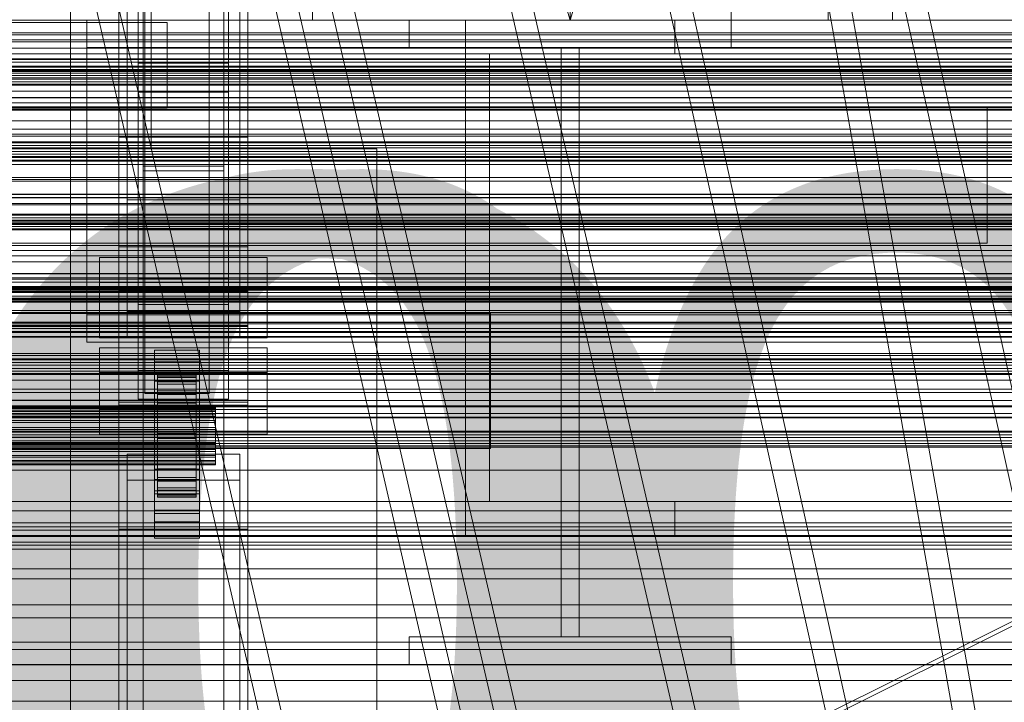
# Model space of a CAD drawing. Header units: millimetres. Extents: x -4738 to 65662, y -68080 to 6847.
# Tile 137 of 256: x 379 to 685, y -35112 to -34900. Entities that reach past the tile are written whole.
import ezdxf

# ---------------------------------------------------------------- set-up
doc = ezdxf.new("R2010")
doc.units = ezdxf.units.MM
for name, color, linetype, lineweight in [('COTAS_O', 1, 'Continuous', 0), ('COTAS_P', 1, 'Continuous', 0), ('frontal_briquetadora', 7, 'Continuous', 0), ('frontal_C01', 7, 'Continuous', 0), ('frontal_C02', 7, 'Continuous', 0), ('frontal_C03', 7, 'Continuous', 0), ('frontal_mezcladora', 7, 'Continuous', 0), ('frontal_secador', 7, 'Continuous', 0)]:
    doc.layers.add(name, color=color, linetype=linetype, lineweight=lineweight)
doc.dimstyles.new('R19_100', dxfattribs={"dimtxt": 250, "dimasz": 150, "dimexe": 150, "dimexo": 80, "dimgap": 100, "dimtad": 1, "dimtih": 1, "dimtoh": 1, "dimdsep": 46, "dimcen": 0.09, "dimadec": 0, "dimazin": 0, "dimtfac": 1, "dimtdec": 4, "dimtofl": 0, "dimtmove": 0, "dimatfit": 3, "dimfxl": 1, "dimtolj": 1, "dimtzin": 0, "dimarcsym": 0})

# ---------------------------------------------------------------- blocks, each defined once
blk = doc.blocks.new('DIM_R31_49')
at = {"layer": 'COTAS_P'}
for p, q in [((-150, -32300), (550, -32300)), ((550, -32300), (505, -32450)), ((550, -34900), (550, -32300)), ((550, -32300), (595, -32450)), ((550, -34900), (505, -34750)), ((550, -34900), (595, -34750)), ((-150, -34900), (550, -34900))]:
    blk.add_line(p, q, dxfattribs=at)
blk.add_text('2600 P', height=250, rotation=90, dxfattribs=at).set_placement((450, -33600))
blk = doc.blocks.new('DIM_R31_52')
at = {"layer": 'COTAS_O'}
for p, q in [((-650, -34200), (-500, -34155)), ((650, -34200), (500, -34155)), ((-650, -34900), (-650, -34200)), ((-650, -34200), (650, -34200)), ((-650, -34200), (-500, -34245)), ((650, -34200), (500, -34245)), ((650, -34900), (650, -34200))]:
    blk.add_line(p, q, dxfattribs=at)
blk.add_text('1300 O', height=250, dxfattribs=at).set_placement((0, -34100))
blk = doc.blocks.new('DIM_R31_54')
at = {"layer": 'COTAS_O'}
for p, q in [((-1480, -35300), (-1330, -35255)), ((490, -35300), (340, -35255)), ((-1480, -36000), (-1480, -35300)), ((-1480, -35300), (490, -35300)), ((-1480, -35300), (-1330, -35345)), ((490, -35300), (340, -35345)), ((490, -36000), (490, -35300))]:
    blk.add_line(p, q, dxfattribs=at)
blk.add_text('1970 O', height=250, dxfattribs=at).set_placement((-495, -35200))
blk = doc.blocks.new('DIM_R31_56')
at = {"layer": 'COTAS_O'}
for p, q in [((-1400, -35300), (-1250, -35255)), ((1400, -35300), (1250, -35255)), ((-1400, -36000), (-1400, -35300)), ((-1400, -35300), (1400, -35300)), ((-1400, -35300), (-1250, -35345)), ((1400, -35300), (1250, -35345)), ((1400, -36000), (1400, -35300))]:
    blk.add_line(p, q, dxfattribs=at)
blk.add_text('2800 O', height=250, dxfattribs=at).set_placement((0, -35200))
blk = doc.blocks.new('DIM_R31_57')
at = {"layer": 'COTAS_P'}
for p, q in [((-305, -34680), (395, -34680)), ((395, -34680), (350, -34830)), ((395, -36000), (395, -34680)), ((395, -34680), (440, -34830)), ((395, -36000), (350, -35850)), ((395, -36000), (440, -35850)), ((-305, -36000), (395, -36000))]:
    blk.add_line(p, q, dxfattribs=at)
blk.add_text('1320 P', height=250, rotation=90, dxfattribs=at).set_placement((295, -35340))
blk = doc.blocks.new('DIM_R31_58')
at = {"layer": 'COTAS_P'}
for p, q in [((-305, -35300), (-155, -35255)), ((345, -35300), (195, -35255)), ((-305, -36000), (-305, -35300)), ((-305, -35300), (345, -35300)), ((-305, -35300), (-155, -35345)), ((345, -35300), (195, -35345)), ((345, -36000), (345, -35300))]:
    blk.add_line(p, q, dxfattribs=at)
blk.add_text('650 P', height=250, dxfattribs=at).set_placement((20, -35200))

msp = doc.modelspace()

# ---------------------------------------------------------------- linework, layer by layer
at = {"layer": 'frontal_briquetadora'}
for p, q in [((410, -34940), (410, -34760)), ((420, -34940), (420, -34760)), ((-490, -34940), (490, -34940)), ((320, -34940), (490, -34940)), ((410, -34940), (420, -34940)), ((490, -35980), (490, -34940)), ((340, -34950), (490, -34950)), ((490, -35980), (490, -34950))]:
    msp.add_line(p, q, dxfattribs=at)
at = {"layer": 'frontal_C01'}
for p, q in [((707.595, -35975), (390, -34599.343)), ((714.595, -35975), (397, -34599.343)), ((780.595, -35975), (463, -34599.343)), ((787.595, -35975), (470, -34599.343)), ((410, -34970.428), (410, -34646.889)), ((450, -34646.889), (450, -34970.428)), ((410, -35018.576), (410, -34695.038)), ((450, -35018.576), (450, -34695.038)), ((410, -35019.521), (410, -34695.982)), ((450, -34695.982), (450, -35019.521)), ((417.5, -35304.951), (417.5, -34702.151)), ((442.5, -34702.151), (442.5, -35304.951)), ((412.5, -34990.458), (412.5, -34711.197)), ((447.5, -34711.197), (447.5, -34990.458)), ((412.5, -34998.546), (412.5, -34719.286)), ((447.5, -34998.546), (447.5, -34719.286)), ((417.5, -35331.131), (417.5, -34728.332)), ((442.5, -35331.131), (442.5, -34728.332)), ((410, -35058.04), (410, -34734.501)), ((450, -35058.04), (450, -34734.501)), ((416, -34980.234), (416, -34885.653)), ((444, -34885.653), (444, -34980.234)), ((416, -34893.741), (416, -34988.322)), ((444, -34988.322), (444, -34893.741)), ((450, -34970.428), (410, -34970.428)), ((410, -34970.428), (410, -35018.576)), ((410, -35293.967), (410, -34970.428)), ((450, -35018.576), (450, -34970.428)), ((450, -34970.428), (450, -35293.967)), ((404, -34990.98), (404, -34973.724)), ((404, -34973.724), (456, -34973.724)), ((404, -34981.428), (404, -34973.724)), ((456, -34973.724), (456, -34990.98)), ((456, -34973.724), (456, -34981.428)), ((456, -34981.428), (404, -34981.428)), ((404, -34981.428), (404, -34998.684)), ((444, -34980.234), (416, -34980.234)), ((416, -34980.234), (416, -34988.322)), ((444, -34988.322), (444, -34980.234)), ((456, -34998.684), (456, -34981.428)), ((-450, -34984.295), (450, -34984.295)), ((450, -34984.295), (450, -34995.08)), ((450, -34984.295), (450, -35017.999)), ((416, -34988.322), (444, -34988.322)), ((-525.279, -34991.04), (525.279, -34991.04)), ((456, -34990.98), (404, -34990.98)), ((404, -34990.98), (404, -34998.684)), ((447.5, -34990.458), (412.5, -34990.458)), ((412.5, -34990.458), (412.5, -34998.546)), ((447.5, -34998.546), (447.5, -34990.458)), ((456, -34998.684), (456, -34990.98)), ((525.279, -35033.04), (525.279, -34991.04)), ((450, -34995.08), (-450, -34995.08)), ((450, -35028.784), (450, -34995.08)), ((404, -34998.684), (456, -34998.684)), ((412.5, -34998.546), (447.5, -34998.546)), ((450, -35017.999), (-450, -35017.999)), ((410, -35018.576), (450, -35018.576)), ((410, -35342.115), (410, -35018.576)), ((450, -35028.784), (450, -35017.999)), ((450, -35342.115), (450, -35018.576)), ((450, -35019.521), (410, -35019.521)), ((410, -35019.521), (410, -35058.04)), ((410, -35343.06), (410, -35019.521)), ((450, -35058.04), (450, -35019.521)), ((450, -35019.521), (450, -35343.06)), ((-450, -35028.784), (450, -35028.784)), ((-525.279, -35033.04), (525.279, -35033.04)), ((412.5, -35042.824), (412.5, -35034.736)), ((412.5, -35034.736), (447.5, -35034.736)), ((412.5, -35313.997), (412.5, -35034.736)), ((447.5, -35034.736), (447.5, -35042.824)), ((447.5, -35034.736), (447.5, -35313.997)), ((447.5, -35042.824), (412.5, -35042.824)), ((412.5, -35322.085), (412.5, -35042.824)), ((447.5, -35322.085), (447.5, -35042.824)), ((410, -35058.04), (450, -35058.04)), ((410, -35381.578), (410, -35058.04)), ((450, -35381.578), (450, -35058.04)), ((-1229.4, -35093.128), (1229.4, -35093.128))]:
    msp.add_line(p, q, dxfattribs=at)
at = {"layer": 'frontal_C02'}
for p, q in [((820, -35975), (390, -33530.372)), ((827, -35975), (397, -33530.372)), ((820, -35975), (390, -34035.57)), ((827, -35975), (397, -34035.57)), ((893, -35975), (463, -34035.57)), ((900, -35975), (470, -34035.57)), ((417.5, -34946.786), (417.5, -34407.76)), ((442.5, -34407.76), (442.5, -34946.786)), ((417.5, -34973.672), (417.5, -34434.646)), ((442.5, -34973.672), (442.5, -34434.646)), ((410, -34936.365), (410, -34578.704)), ((450, -34578.704), (450, -34936.365)), ((410, -34984.093), (410, -34626.431)), ((450, -34984.093), (450, -34626.431)), ((410, -35117.436), (410, -34759.774)), ((450, -34759.774), (450, -35117.436)), ((412.5, -34955.758), (412.5, -34774.394)), ((447.5, -34774.394), (447.5, -34955.758)), ((412.5, -34964.7), (412.5, -34783.336)), ((447.5, -34964.7), (447.5, -34783.336)), ((410, -35155.618), (410, -34797.956)), ((450, -35155.618), (450, -34797.956)), ((651.964, -35975), (390, -34840.309)), ((658.964, -35975), (397, -34840.309)), ((724.964, -35975), (463, -34840.309)), ((731.964, -35975), (470, -34840.309)), ((418, -35009.912), (418, -34862.689)), ((438, -34862.689), (438, -35009.912)), ((418, -34868.65), (418, -35015.873)), ((438, -35015.873), (438, -34868.65)), ((-425, -34900.768), (425, -34900.768)), ((425, -34900.768), (425, -34915.909)), ((425, -34900.768), (425, -34912.223)), ((425, -34912.223), (-425, -34912.223)), ((425, -34927.364), (425, -34912.223)), ((416, -34922.355), (416, -34913.413)), ((416, -34913.413), (444, -34913.413)), ((416, -35008.764), (416, -34913.413)), ((444, -34913.413), (444, -34922.355)), ((444, -34913.413), (444, -35008.764)), ((425, -34915.909), (-425, -34915.909)), ((425, -34927.364), (425, -34915.909)), ((444, -34922.355), (416, -34922.355)), ((416, -34922.355), (416, -35017.705)), ((444, -35017.705), (444, -34922.355)), ((-679.4, -34927.256), (679.4, -34927.256)), ((-425, -34927.364), (425, -34927.364)), ((679.4, -34969.256), (679.4, -34927.256)), ((450, -34936.365), (410, -34936.365)), ((410, -34936.365), (410, -34984.093)), ((410, -35294.027), (410, -34936.365)), ((450, -34984.093), (450, -34936.365)), ((450, -34936.365), (450, -35294.027)), ((442.5, -34945.388), (417.5, -34945.388)), ((417.5, -34945.388), (417.5, -34975.07)), ((417.5, -35121.685), (417.5, -34945.388)), ((442.5, -34975.07), (442.5, -34945.388)), ((442.5, -34945.388), (442.5, -35121.685)), ((417.5, -34973.672), (417.5, -34946.786)), ((417.5, -34946.786), (442.5, -34946.786)), ((442.5, -34946.786), (442.5, -34973.672)), ((-450, -34949.495), (450, -34949.495)), ((450, -34949.495), (450, -34961.417)), ((450, -34949.495), (450, -34982.905)), ((447.5, -34955.758), (412.5, -34955.758)), ((412.5, -34955.758), (412.5, -34964.7)), ((447.5, -34964.7), (447.5, -34955.758)), ((450, -34961.417), (-450, -34961.417)), ((450, -34994.827), (450, -34961.417)), ((412.5, -34964.7), (447.5, -34964.7)), ((-679.4, -34969.256), (679.4, -34969.256)), ((442.5, -34973.672), (417.5, -34973.672)), ((417.5, -34975.07), (442.5, -34975.07)), ((417.5, -35151.368), (417.5, -34975.07)), ((442.5, -35151.368), (442.5, -34975.07)), ((450, -34982.905), (-450, -34982.905)), ((410, -34984.093), (450, -34984.093)), ((410, -35341.755), (410, -34984.093)), ((450, -34994.827), (450, -34982.905)), ((450, -35341.755), (450, -34984.093)), ((-450, -34994.827), (450, -34994.827)), ((404, -35020.863), (404, -35001.788)), ((404, -35001.788), (456, -35001.788)), ((404, -35009.424), (404, -35001.788)), ((421, -35006.094), (421, -35002.517)), ((421, -35002.517), (435, -35002.517)), ((421, -35042.608), (421, -35002.517)), ((435, -35002.517), (435, -35006.094)), ((435, -35002.517), (435, -35042.608)), ((456, -35001.788), (456, -35020.863)), ((456, -35001.788), (456, -35009.424)), ((435, -35006.094), (421, -35006.094)), ((421, -35006.094), (421, -35046.185)), ((435, -35046.185), (435, -35006.094)), ((456, -35009.424), (404, -35009.424)), ((404, -35009.424), (404, -35028.499)), ((444, -35008.764), (416, -35008.764)), ((416, -35008.764), (416, -35017.705)), ((438, -35009.912), (418, -35009.912)), ((418, -35009.912), (418, -35015.873)), ((422, -35020.127), (422, -35010.136)), ((422, -35010.136), (422, -35010.582)), ((422, -35010.136), (434, -35010.136)), ((422, -35010.983), (422, -35010.136)), ((434, -35010.582), (434, -35010.136)), ((434, -35010.136), (434, -35020.127)), ((434, -35010.136), (434, -35010.983)), ((438, -35015.873), (438, -35009.912)), ((444, -35017.705), (444, -35008.764)), ((456, -35028.499), (456, -35009.424)), ((421, -35015.632), (421, -35012.055)), ((421, -35012.055), (435, -35012.055)), ((421, -35052.146), (421, -35012.055)), ((422, -35020.339), (422, -35010.582)), ((422, -35010.582), (422, -35012.291)), ((422, -35010.582), (434, -35010.582)), ((422, -35020.529), (422, -35010.983)), ((422, -35010.983), (434, -35010.983)), ((422, -35013.067), (422, -35010.983)), ((422, -35021.148), (422, -35012.291)), ((422, -35012.291), (422, -35015.147)), ((422, -35012.291), (434, -35012.291)), ((422, -35021.516), (422, -35013.067)), ((422, -35013.067), (434, -35013.067)), ((422, -35016.245), (422, -35013.067)), ((434, -35012.291), (434, -35010.582)), ((434, -35010.582), (434, -35020.339)), ((434, -35010.983), (434, -35020.529)), ((434, -35010.983), (434, -35013.067)), ((434, -35015.147), (434, -35012.291)), ((434, -35012.291), (434, -35021.148)), ((434, -35013.067), (434, -35021.516)), ((434, -35013.067), (434, -35016.245)), ((435, -35012.055), (435, -35015.632)), ((435, -35012.055), (435, -35052.146)), ((418, -35015.873), (438, -35015.873)), ((435, -35015.632), (421, -35015.632)), ((421, -35015.632), (421, -35055.723)), ((422, -35022.501), (422, -35015.147)), ((422, -35015.147), (422, -35018.956)), ((422, -35015.147), (434, -35015.147)), ((422, -35023.021), (422, -35016.245)), ((422, -35016.245), (434, -35016.245)), ((422, -35020.3), (422, -35016.245)), ((434, -35018.956), (434, -35015.147)), ((434, -35015.147), (434, -35022.501)), ((434, -35016.245), (434, -35023.021)), ((434, -35016.245), (434, -35020.3)), ((435, -35055.723), (435, -35015.632)), ((416, -35017.705), (444, -35017.705)), ((422, -35024.305), (422, -35018.956)), ((422, -35018.956), (422, -35023.457)), ((422, -35018.956), (434, -35018.956)), ((434, -35023.457), (434, -35018.956)), ((434, -35018.956), (434, -35024.305)), ((-440, -35020.127), (440, -35020.127)), ((-440, -35020.339), (440, -35020.339)), ((-440, -35020.529), (440, -35020.529)), ((-440, -35021.148), (440, -35021.148)), ((-440, -35021.516), (440, -35021.516)), ((456, -35020.863), (404, -35020.863)), ((404, -35020.863), (404, -35028.499)), ((422, -35020.339), (422, -35020.127)), ((434, -35020.127), (422, -35020.127)), ((422, -35020.127), (422, -35020.529)), ((422, -35024.942), (422, -35020.3)), ((422, -35020.3), (434, -35020.3)), ((422, -35024.956), (422, -35020.3)), ((422, -35021.148), (422, -35020.339)), ((434, -35020.339), (422, -35020.339)), ((434, -35020.529), (422, -35020.529)), ((422, -35020.529), (422, -35021.516)), ((422, -35022.501), (422, -35021.148)), ((434, -35021.148), (422, -35021.148)), ((434, -35021.516), (422, -35021.516)), ((422, -35021.516), (422, -35023.021)), ((434, -35020.127), (434, -35020.339)), ((434, -35020.529), (434, -35020.127)), ((434, -35020.3), (434, -35024.942)), ((434, -35020.3), (434, -35024.956)), ((434, -35020.339), (434, -35021.148)), ((434, -35021.516), (434, -35020.529)), ((434, -35021.148), (434, -35022.501)), ((434, -35023.021), (434, -35021.516)), ((440, -35020.339), (440, -35020.127)), ((440, -35020.127), (440, -35020.529)), ((440, -35021.148), (440, -35020.339)), ((440, -35020.529), (440, -35021.516)), ((440, -35022.501), (440, -35021.148)), ((440, -35021.516), (440, -35023.021)), ((456, -35028.499), (456, -35020.863)), ((-440, -35022.501), (440, -35022.501)), ((-440, -35023.021), (440, -35023.021)), ((-440, -35024.305), (440, -35024.305)), ((-440, -35024.942), (440, -35024.942)), ((422, -35024.305), (422, -35022.501)), ((434, -35022.501), (422, -35022.501)), ((434, -35023.021), (422, -35023.021)), ((422, -35023.021), (422, -35024.942)), ((422, -35023.457), (422, -35026.437)), ((434, -35023.457), (422, -35023.457)), ((422, -35023.457), (422, -35028.344)), ((422, -35026.437), (422, -35024.305)), ((434, -35024.305), (422, -35024.305)), ((434, -35024.942), (422, -35024.942)), ((422, -35024.942), (422, -35027.148)), ((422, -35027.148), (422, -35024.956)), ((422, -35024.956), (434, -35024.956)), ((422, -35029.896), (422, -35024.956)), ((434, -35022.501), (434, -35024.305)), ((434, -35024.942), (434, -35023.021)), ((434, -35026.437), (434, -35023.457)), ((434, -35028.344), (434, -35023.457)), ((434, -35024.305), (434, -35026.437)), ((434, -35027.148), (434, -35024.942)), ((434, -35024.956), (434, -35027.148)), ((434, -35024.956), (434, -35029.896)), ((440, -35024.305), (440, -35022.501)), ((440, -35023.021), (440, -35024.942)), ((440, -35026.437), (440, -35024.305)), ((440, -35024.942), (440, -35027.148)), ((440, -35026.437), (-440, -35026.437)), ((-440, -35027.148), (440, -35027.148)), ((404, -35028.499), (456, -35028.499)), ((422, -35026.437), (434, -35026.437)), ((422, -35028.752), (422, -35026.437)), ((434, -35027.148), (422, -35027.148)), ((422, -35027.148), (422, -35029.487)), ((422, -35028.752), (422, -35028.344)), ((422, -35028.344), (422, -35033.284)), ((422, -35028.344), (434, -35028.344)), ((434, -35026.437), (434, -35028.752)), ((434, -35029.487), (434, -35027.148)), ((434, -35033.284), (434, -35028.344)), ((434, -35028.344), (434, -35028.752)), ((440, -35028.752), (440, -35026.437)), ((440, -35027.148), (440, -35029.487)), ((-440, -35028.752), (440, -35028.752)), ((-440, -35029.487), (440, -35029.487)), ((-440, -35031.092), (440, -35031.092)), ((422, -35031.092), (422, -35028.752)), ((434, -35028.752), (422, -35028.752)), ((422, -35029.487), (422, -35029.896)), ((434, -35029.487), (422, -35029.487)), ((422, -35029.487), (422, -35031.802)), ((422, -35029.896), (434, -35029.896)), ((422, -35034.783), (422, -35029.896)), ((422, -35033.298), (422, -35031.092)), ((422, -35031.092), (422, -35033.284)), ((434, -35031.092), (422, -35031.092)), ((434, -35028.752), (434, -35031.092)), ((434, -35029.896), (434, -35029.487)), ((434, -35031.802), (434, -35029.487)), ((434, -35029.896), (434, -35034.783)), ((434, -35033.284), (434, -35031.092)), ((434, -35031.092), (434, -35033.298)), ((440, -35031.092), (440, -35028.752)), ((440, -35029.487), (440, -35031.802)), ((440, -35033.298), (440, -35031.092)), ((-440, -35031.802), (440, -35031.802)), ((-440, -35033.298), (440, -35033.298)), ((-440, -35033.934), (440, -35033.934)), ((422, -35031.802), (422, -35034.783)), ((434, -35031.802), (422, -35031.802)), ((422, -35031.802), (422, -35033.934)), ((422, -35033.284), (422, -35037.94)), ((422, -35033.284), (434, -35033.284)), ((422, -35035.219), (422, -35033.298)), ((422, -35033.298), (422, -35037.94)), ((434, -35033.298), (422, -35033.298)), ((422, -35033.934), (422, -35039.284)), ((434, -35033.934), (422, -35033.934)), ((422, -35033.934), (422, -35035.738)), ((434, -35034.783), (434, -35031.802)), ((434, -35033.934), (434, -35031.802)), ((434, -35037.94), (434, -35033.284)), ((434, -35037.94), (434, -35033.298)), ((434, -35033.298), (434, -35035.219)), ((434, -35039.284), (434, -35033.934)), ((434, -35035.738), (434, -35033.934)), ((440, -35031.802), (440, -35033.934)), ((440, -35035.219), (440, -35033.298)), ((440, -35033.934), (440, -35035.738)), ((-440, -35035.219), (440, -35035.219)), ((-440, -35035.738), (440, -35035.738)), ((-440, -35036.724), (440, -35036.724)), ((-440, -35037.091), (440, -35037.091)), ((-440, -35037.711), (440, -35037.711)), ((422, -35034.783), (434, -35034.783)), ((422, -35039.284), (422, -35034.783)), ((422, -35036.724), (422, -35035.219)), ((422, -35035.219), (422, -35041.995)), ((434, -35035.219), (422, -35035.219)), ((422, -35035.738), (422, -35043.092)), ((434, -35035.738), (422, -35035.738)), ((422, -35035.738), (422, -35037.091)), ((422, -35037.711), (422, -35036.724)), ((422, -35036.724), (422, -35045.173)), ((434, -35036.724), (422, -35036.724)), ((422, -35037.091), (422, -35045.949)), ((434, -35037.091), (422, -35037.091)), ((422, -35037.091), (422, -35037.901)), ((422, -35038.112), (422, -35037.711)), ((422, -35037.711), (422, -35047.256)), ((434, -35037.711), (422, -35037.711)), ((434, -35034.783), (434, -35039.284)), ((434, -35041.995), (434, -35035.219)), ((434, -35035.219), (434, -35036.724)), ((434, -35043.092), (434, -35035.738)), ((434, -35037.091), (434, -35035.738)), ((434, -35045.173), (434, -35036.724)), ((434, -35036.724), (434, -35037.711)), ((434, -35045.949), (434, -35037.091)), ((434, -35037.901), (434, -35037.091)), ((434, -35047.256), (434, -35037.711)), ((434, -35037.711), (434, -35038.112)), ((440, -35036.724), (440, -35035.219)), ((440, -35035.738), (440, -35037.091)), ((440, -35037.711), (440, -35036.724)), ((440, -35037.091), (440, -35037.901)), ((440, -35038.112), (440, -35037.711)), ((-440, -35037.901), (440, -35037.901)), ((-440, -35038.112), (440, -35038.112)), ((421, -35053.157), (421, -35039.447)), ((421, -35039.447), (435, -35039.447)), ((421, -35047.083), (421, -35039.447)), ((422, -35037.901), (422, -35047.658)), ((434, -35037.901), (422, -35037.901)), ((422, -35037.901), (422, -35038.112)), ((422, -35037.94), (422, -35041.995)), ((422, -35037.94), (434, -35037.94)), ((422, -35038.112), (422, -35048.104)), ((434, -35038.112), (422, -35038.112)), ((422, -35039.284), (434, -35039.284)), ((422, -35043.092), (422, -35039.284)), ((434, -35047.658), (434, -35037.901)), ((434, -35038.112), (434, -35037.901)), ((434, -35041.995), (434, -35037.94)), ((434, -35048.104), (434, -35038.112)), ((434, -35039.284), (434, -35043.092)), ((435, -35039.447), (435, -35053.157)), ((435, -35039.447), (435, -35047.083)), ((440, -35037.901), (440, -35038.112)), ((435, -35042.608), (421, -35042.608)), ((421, -35042.608), (421, -35046.185)), ((422, -35041.995), (422, -35045.173)), ((422, -35041.995), (434, -35041.995)), ((422, -35043.092), (434, -35043.092)), ((422, -35045.949), (422, -35043.092)), ((434, -35045.173), (434, -35041.995)), ((434, -35043.092), (434, -35045.949)), ((435, -35046.185), (435, -35042.608)), ((421, -35046.185), (435, -35046.185)), ((422, -35045.173), (422, -35047.256)), ((422, -35045.173), (434, -35045.173)), ((422, -35045.949), (434, -35045.949)), ((422, -35047.658), (422, -35045.949)), ((434, -35047.256), (434, -35045.173)), ((434, -35045.949), (434, -35047.658)), ((435, -35047.083), (421, -35047.083)), ((421, -35047.083), (421, -35060.793)), ((422, -35047.256), (422, -35048.104)), ((422, -35047.256), (434, -35047.256)), ((422, -35047.658), (434, -35047.658)), ((422, -35048.104), (422, -35047.658)), ((422, -35048.104), (434, -35048.104)), ((434, -35048.104), (434, -35047.256)), ((434, -35047.658), (434, -35048.104)), ((435, -35060.793), (435, -35047.083)), ((435, -35052.146), (421, -35052.146)), ((421, -35052.146), (421, -35055.723)), ((435, -35055.723), (435, -35052.146)), ((435, -35053.157), (421, -35053.157)), ((421, -35053.157), (421, -35060.793)), ((421, -35055.723), (435, -35055.723)), ((435, -35060.793), (435, -35053.157)), ((421, -35060.793), (435, -35060.793))]:
    msp.add_line(p, q, dxfattribs=at)
at = {"layer": 'frontal_C03'}
for p, q in [((1250, -34915.372), (-1250, -34915.372)), ((1250, -34915.689), (-1250, -34915.689)), ((1250, -34916.483), (-1250, -34916.483)), ((-1250, -34917.247), (1250, -34917.247)), ((1250, -34918.37), (-1250, -34918.37)), ((1250, -34919.134), (-1250, -34919.134)), ((1250, -34919.928), (-1250, -34919.928)), ((1250, -34920.245), (-1250, -34920.245)), ((1250, -34937.83), (-1250, -34937.83)), ((1250, -34938.147), (-1250, -34938.147)), ((1250, -34938.941), (-1250, -34938.941)), ((-1250, -34939.705), (1250, -34939.705)), ((1250, -34940.828), (-1250, -34940.828)), ((1250, -34941.592), (-1250, -34941.592)), ((1250, -34942.386), (-1250, -34942.386)), ((1250, -34942.702), (-1250, -34942.702)), ((-1699.4, -34948.899), (1699.4, -34948.899)), ((-1496, -34954.179), (1496, -34954.179)), ((1496, -34955.078), (-1496, -34955.078)), ((1250, -34956.965), (-1250, -34956.965)), ((1250, -34957.342), (-1250, -34957.342)), ((1250, -34960.288), (-1250, -34960.288)), ((1250, -34960.604), (-1250, -34960.604)), ((1250, -34961.393), (-1250, -34961.393)), ((1250, -34961.398), (-1250, -34961.398)), ((-1250, -34962.162), (1250, -34962.162)), ((1250, -34962.466), (-1250, -34962.466)), ((1250, -34963.285), (-1250, -34963.285)), ((1250, -34964.049), (-1250, -34964.049)), ((1250, -34964.843), (-1250, -34964.843)), ((1250, -34965.16), (-1250, -34965.16)), ((1250, -34969.952), (-1250, -34969.952)), ((1250, -34971.557), (-1250, -34971.557)), ((1496, -34978.662), (-1496, -34978.662)), ((1496, -34978.78), (-1496, -34978.78)), ((1496, -34980.046), (-1496, -34980.046)), ((1496, -34980.381), (-1496, -34980.381)), ((1496, -34982.72), (-1496, -34982.72)), ((-1250, -34981.338), (1250, -34981.338)), ((1250, -34982.745), (-1250, -34982.745)), ((1496, -34983.222), (-1496, -34983.222)), ((1250, -34983.062), (-1250, -34983.062)), ((1250, -34983.231), (-1250, -34983.231)), ((1250, -34983.856), (-1250, -34983.856)), ((-1250, -34984.62), (1250, -34984.62)), ((1250, -34985.743), (-1250, -34985.743)), ((-1496, -34986.279), (1496, -34986.279)), ((1496, -34986.87), (-1496, -34986.87)), ((1250, -34986.507), (-1250, -34986.507)), ((1250, -34987.301), (-1250, -34987.301)), ((1250, -34987.618), (-1250, -34987.618)), ((-1699.4, -34990.899), (1699.4, -34990.899)), ((1496, -34990.179), (-1496, -34990.179)), ((1496, -34990.77), (-1496, -34990.77)), ((1496, -34993.827), (-1496, -34993.827)), ((1496, -34994.328), (-1496, -34994.328)), ((1250, -34993.818), (-1250, -34993.818)), ((1496, -34996.668), (-1496, -34996.668)), ((1496, -34997.003), (-1496, -34997.003)), ((1250, -34995.711), (-1250, -34995.711)), ((1496, -34998.269), (-1496, -34998.269)), ((1496, -34998.387), (-1496, -34998.387)), ((1250, -35005.203), (-1250, -35005.203)), ((1250, -35005.492), (-1250, -35005.492)), ((1250, -35005.519), (-1250, -35005.519)), ((1250, -35006.313), (-1250, -35006.313)), ((-1250, -35007.078), (1250, -35007.078)), ((1250, -35007.097), (-1250, -35007.097)), ((1250, -35008.201), (-1250, -35008.201)), ((1250, -35008.965), (-1250, -35008.965)), ((1250, -35009.759), (-1250, -35009.759)), ((1250, -35010.075), (-1250, -35010.075)), ((1250, -35014.583), (-1250, -35014.583)), ((1250, -35015.655), (-1250, -35015.655)), ((1250, -35019.707), (-1250, -35019.707)), ((1250, -35020.083), (-1250, -35020.083)), ((1250, -35027.661), (-1250, -35027.661)), ((1250, -35027.977), (-1250, -35027.977)), ((1250, -35028.771), (-1250, -35028.771)), ((-1250, -35029.535), (1250, -35029.535)), ((1250, -35030.658), (-1250, -35030.658)), ((1250, -35031.422), (-1250, -35031.422)), ((1250, -35032.216), (-1250, -35032.216)), ((1250, -35032.533), (-1250, -35032.533)), ((1250, -35056.043), (-1250, -35056.043)), ((1250, -35057.295), (-1250, -35057.295)), ((1250, -35058.401), (-1250, -35058.401)), ((1250, -35062.11), (-1250, -35062.11)), ((1250, -35064.28), (-1250, -35064.28)), ((1250, -35070.303), (-1250, -35070.303)), ((1250, -35073.452), (-1250, -35073.452)), ((1250, -35081.558), (-1250, -35081.558)), ((1250, -35085.566), (-1250, -35085.566)), ((1250, -35095.443), (-1250, -35095.443)), ((1250, -35100.157), (-1250, -35100.157)), ((1250, -35111.425), (-1250, -35111.425))]:
    msp.add_line(p, q, dxfattribs=at)
at = {"layer": 'frontal_mezcladora'}
for p, q in [((600, -34900), (600, -34820)), ((470, -34900), (470, -34880)), ((630, -34900), (630, -34880)), ((-750, -34900), (750, -34900)), ((-600, -34900), (600, -34900)), ((400, -34900), (750, -34900)), ((400, -34900), (400, -34908.5)), ((470, -34900), (630, -34900)), ((500, -34900), (600, -34900)), ((500, -34908.5), (500, -34900)), ((517.5, -34900), (582.5, -34900)), ((517.5, -34910.5), (517.5, -34900)), ((582.5, -34910.5), (582.5, -34900)), ((600, -34908.5), (600, -34900)), ((400, -34908.5), (750, -34908.5)), ((400, -34908.5), (400, -34991.5)), ((500, -34908.5), (600, -34908.5)), ((547.2, -34908.5), (552.8, -34908.5)), ((547.2, -35091.5), (547.2, -34908.5)), ((552.8, -35091.5), (552.8, -34908.5)), ((-750, -34910.5), (750, -34910.5)), ((517.5, -34910.5), (582.5, -34910.5)), ((517.5, -34910.5), (525, -34910.5)), ((517.5, -35049.5), (517.5, -34910.5)), ((525, -35049.5), (525, -34910.5)), ((400, -34991.5), (750, -34991.5)), ((400, -34991.5), (400, -35000)), ((400, -35000), (750, -35000)), ((-750, -35049.5), (750, -35049.5)), ((517.5, -35049.5), (582.5, -35049.5)), ((517.5, -35060), (517.5, -35049.5)), ((517.5, -35049.5), (525, -35049.5)), ((582.5, -35060), (582.5, -35049.5)), ((-750, -35060), (750, -35060)), ((517.5, -35060), (582.5, -35060)), ((500, -35091.5), (600, -35091.5)), ((500, -35100), (500, -35091.5)), ((547.2, -35091.5), (552.8, -35091.5)), ((600, -35100), (600, -35091.5)), ((500, -35100), (600, -35100))]:
    msp.add_line(p, q, dxfattribs=at)
at = {"layer": 'frontal_secador'}
for p, q in [((1242, -34810), (197, -35331)), ((200, -35331), (1245, -34810)), ((1250, -34904), (-1250, -34904)), ((1250, -34904.545), (-1250, -34904.545)), ((1250, -34906.144), (-1250, -34906.144)), ((1250, -34906.709), (-1250, -34906.709)), ((1250, -34908.686), (-1250, -34908.686)), ((1320, -34912), (-1320, -34912)), ((1320, -34912.273), (-1320, -34912.273)), ((1250, -34912), (-1250, -34912)), ((1320, -34913.072), (-1320, -34913.072)), ((1320, -34914.343), (-1320, -34914.343)), ((1250, -34914.651), (-1250, -34914.651)), ((1320, -34916), (-1320, -34916)), ((1320, -34917.929), (-1320, -34917.929)), ((1250, -34915.859), (-1250, -34915.859)), ((-1320, -34920), (1320, -34920)), ((-1250, -34920), (1250, -34920)), ((1320, -34922.071), (-1320, -34922.071)), ((1320, -34924), (-1320, -34924)), ((1250, -34924.141), (-1250, -34924.141)), ((1320, -34925.657), (-1320, -34925.657)), ((1320, -34926.928), (-1320, -34926.928)), ((1320, -34927.727), (-1320, -34927.727)), ((1250, -34927.285), (-1250, -34927.285)), ((1320, -34928), (-1320, -34928)), ((1250, -34928), (-1250, -34928)), ((1250, -34931.314), (-1250, -34931.314)), ((1250, -34933.856), (-1250, -34933.856)), ((1250, -34935.455), (-1250, -34935.455)), ((1250, -34936), (-1250, -34936)), ((1360, -34943.5), (-1360, -34943.5)), ((1360, -34944.863), (-1360, -34944.863)), ((1250, -34943.75), (-1250, -34943.75)), ((1360, -34948.859), (-1360, -34948.859)), ((-1250, -34950), (1250, -34950)), ((-1245, -34950), (1245, -34950)), ((1360, -34955.216), (-1360, -34955.216)), ((1245, -34954), (-1245, -34954)), ((1360, -34963.5), (-1360, -34963.5)), ((1250, -34962.924), (-1250, -34962.924)), ((1360, -34973.147), (-1360, -34973.147)), ((-1250, -34975), (1250, -34975)), ((-1360, -34983.5), (1360, -34983.5)), ((-1250, -34983.5), (1250, -34983.5)), ((1360, -34993.853), (-1360, -34993.853)), ((1360, -35003.5), (-1360, -35003.5)), ((1250, -35004.076), (-1250, -35004.076)), ((1360, -35011.784), (-1360, -35011.784)), ((1360, -35018.141), (-1360, -35018.141)), ((1360, -35022.137), (-1360, -35022.137)), ((1360, -35023.5), (-1360, -35023.5)), ((1250, -35023.25), (-1250, -35023.25)), ((1250, -35039.715), (-1250, -35039.715)), ((1250, -35052.349), (-1250, -35052.349)), ((1250, -35060.291), (-1250, -35060.291)), ((1250, -35063), (-1250, -35063)), ((-1400, -35100), (1400, -35100)), ((-1250, -35100), (1250, -35100)), ((-1250, -35105), (1250, -35105))]:
    msp.add_line(p, q, dxfattribs=at)

# ---------------------------------------------------------------- dimensions: what is measured, and where the dimension line sits
at = {"layer": 'COTAS_O'}
for p1, p2, picture, middle in [((-650, -34900), (650, -34900), 'DIM_R31_52', (0, -34200)), ((-1480, -36000), (490, -36000), 'DIM_R31_54', (-495, -35300)), ((-1400, -36000), (1400, -36000), 'DIM_R31_56', (0, -35300))]:
    dim = msp.add_aligned_dim(p1=p1, p2=p2, distance=700, text='<> O', dimstyle='R19_100', dxfattribs=at)
    dim.commit()
    dim.dimension.update_dxf_attribs({"geometry": picture, "text_midpoint": middle})
at = {"layer": 'COTAS_P'}
for p1, p2, distance, picture, middle in [((-150, -34900), (-150, -32300), -700, 'DIM_R31_49', (550, -33600)), ((-305, -36000), (-305, -34680), -700, 'DIM_R31_57', (395, -35340)), ((-305, -36000), (345, -36000), 700, 'DIM_R31_58', (20, -35300))]:
    dim = msp.add_aligned_dim(p1=p1, p2=p2, distance=distance, text='<> P', dimstyle='R19_100', dxfattribs=at)
    dim.commit()
    dim.dimension.update_dxf_attribs({"geometry": picture, "text_midpoint": middle})

doc.saveas('drawing.dxf')
